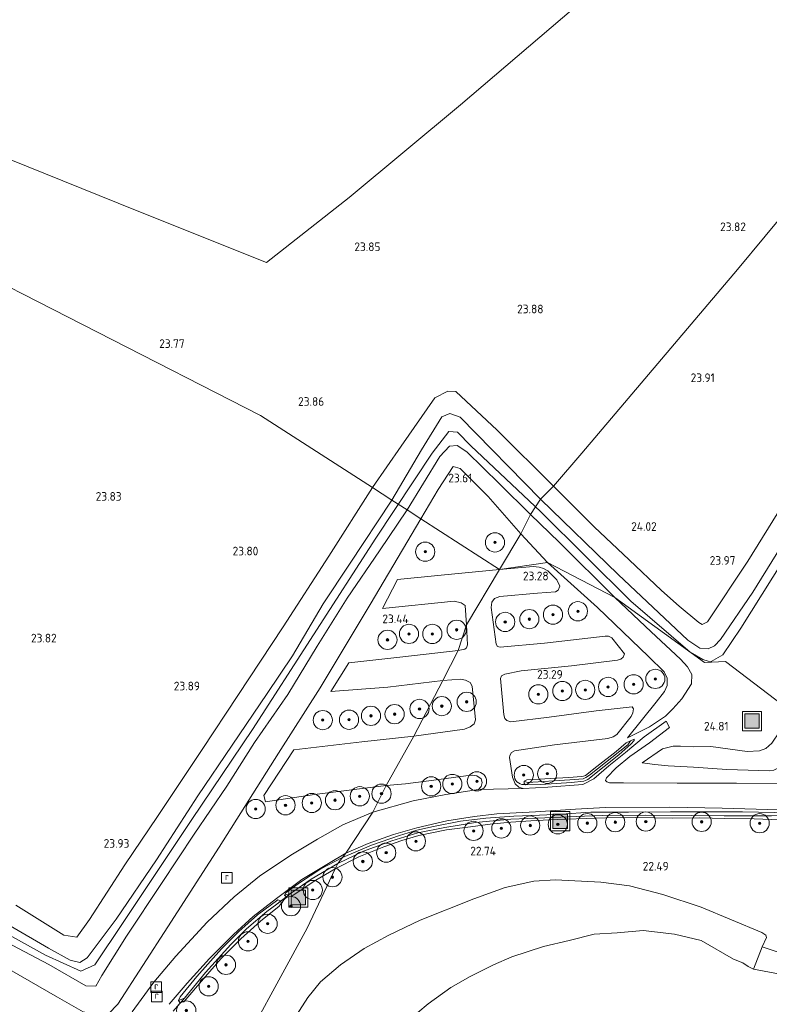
# Model space of a CAD drawing. Header units: metres. Extents: x 185049 to 189876, y 349292 to 352302.
# Tile 47 of 256: x 186637 to 186793, y 351685 to 351890. Entities that reach past the tile are written whole.
import ezdxf
from ezdxf.enums import TextEntityAlignment as Align

# ---------------------------------------------------------------- set-up
doc = ezdxf.new("R2010")
doc.units = ezdxf.units.M
for name, color, linetype, lineweight in [('B-WE-GR-BOOM-S', 90, 'Continuous', 25), ('B-WE-GR-BOOMTEELT-GV', 110, 'Continuous', 13), ('B-WE-GR-GRAS-GV', 60, 'Continuous', 13), ('B-WE-GW-OPHOGING_KRUIN-G', 90, 'Continuous', 18), ('B-WE-GW-TALUD_KRUIN-G', 90, 'Continuous', 18), ('B-WE-GW-TALUD_TEEN-G', 90, 'Continuous', 18), ('B-WE-IE-MEUBILAIR_WEGMEUBILAIR-S', 7, 'Continuous', 25), ('B-WE-IE-TERREINAFSCHEIDING_KUNSTMATIG_HEKWERK-G', 20, 'IE-TERREINAFSCHEIDING-KUNSTMATIG', 18), ('B-WE-KW-KUNSTWERK_DUIKER-G', 170, 'Continuous', 18), ('B-WE-OG-TERREIN_GROEN-GV', 7, 'Continuous', 18), ('B-WE-OG-TERREIN_ONBEGROEID_STRAND-GV', 7, 'Continuous', 18), ('B-WE-OG-WATER_GREPPEL-G', 160, 'Continuous', 18), ('B-WE-OG-WATER_POEL-GV', 7, 'Continuous', 18), ('B-WE-OG-WATER_SLOOT-G', 120, 'Continuous', 18), ('B-WE-RI-GWA_RIOOLPUT-S', 30, 'Continuous', 25), ('B-WE-VH-ONVERHARD-GV', 252, 'Continuous', 18), ('B-WE-VH-VERHARDING_ASFALT-GV', 252, 'Continuous', 18), ('X-XX-AL-HOOGTELABEL-S', 7, 'Continuous', 25)]:
    doc.layers.add(name, color=color, linetype=linetype, lineweight=lineweight)
doc.styles.add('NLCS-ISO', font='NLCS-ISO.ttf')
doc.styles.add('NLCS-ISO-ANNOTATIVE-T18', font='NLCS-ISO.ttf', dxfattribs={"height": 1.8})
doc.linetypes.add('IE-TERREINAFSCHEIDING-KUNSTMATIG', pattern='A,4,[82,NLCS.SHX,S=0.75,R=90,X=0,Y=0],4,-2', length=10)

# ---------------------------------------------------------------- blocks, each defined once
blk = doc.blocks.new('SAL-HOOGTELABEL-SO')
at = {"color": 0, "linetype": 'ByBlock', "lineweight": -2, "style": 'NLCS-ISO-ANNOTATIVE-T18'}
blk.add_attdef('HOOGTE', text='', height=1.8, dxfattribs=at).set_placement((2.79, 0), align=Align.RIGHT)
blk = doc.blocks.new('SGR-BOOM_01-SO')
at = {"linetype": 'ByBlock', "lineweight": 18}
h = blk.add_hatch(color=0, dxfattribs=at)
h.dxf.hatch_style = 1
edge = h.paths.add_edge_path()
edge.add_arc((0, 0), 0.25, 0, 360)
at = {"color": 0, "linetype": 'ByBlock', "lineweight": 18}
for radius in [2, 0.25]:
    blk.add_circle((0, 0), radius, dxfattribs=at)
blk = doc.blocks.new('SIE-WEG_AFVALBAK-SO')
at = {"linetype": 'ByBlock', "lineweight": 18}
h = blk.add_hatch(color=0, dxfattribs=at)
h.dxf.hatch_style = 1
h.paths.add_polyline_path([(-1.5, -1.5), (1.5, -1.5), (1.5, 1.5), (-1.5, 1.5)])
at = {"color": 0, "linetype": 'ByBlock', "lineweight": 18}
for points in [[(-2, -2), (2, -2), (2, 2), (-2, 2)], [(-1.5, -1.5), (1.5, -1.5), (1.5, 1.5), (-1.5, 1.5)]]:
    blk.add_lwpolyline(points, close=True, dxfattribs=at)
blk = doc.blocks.new('SRI-PUT_INSPECTIEPUT_RIOOLPUT-SO')
at = {"color": 0, "linetype": 'ByBlock', "lineweight": 18}
blk.add_lwpolyline([(-1.12, -1.12), (1.12, -1.12), (1.12, 1.12), (-1.12, 1.12)], close=True, dxfattribs=at)
at = {"color": 0, "linetype": 'ByBlock', "lineweight": 18, "style": 'NLCS-ISO'}
blk.add_text('r', height=1.5, dxfattribs=at).set_placement((0, 0.28), align=Align.MIDDLE_CENTER)

msp = doc.modelspace()

# ---------------------------------------------------------------- linework, layer by layer
at = {"layer": 'B-WE-GR-BOOMTEELT-GV'}
for points in [[(186842.169, 351904.223, 24.016), (186815.077, 351872.935, 23.96), (186786.336, 351838.222, 23.834), (186753.932, 351800.048, 23.946), (186747.984, 351793.195, 24.229), (186736.259, 351804.825, 24.152), (186727.662, 351812.856, 24.156), (186726.023, 351812.894, 24.156), (186723.29, 351811.563, 24.136), (186716.316, 351801.464, 24.128), (186710.331, 351792.878, 24.058), (186687.039, 351807.9, 23.774), (186619.082, 351842.559, 23.656)], [(186865.447, 351898.043, 23.977), (186858.007, 351886.347, 24.08), (186848.266, 351872.107, 24.136), (186839.731, 351858.651, 24.136), (186830.424, 351843.484, 24.154), (186822.124, 351830.518, 23.977), (186809.267, 351810.211, 24.047), (186804.327, 351802.662, 24.005), (186798.896, 351794.363, 23.959), (186788.437, 351777.59, 23.963), (186780.07, 351764.978, 24.001), (186778.991, 351764.414, 24.061), (186778.252, 351764.784, 24.085), (186774.189, 351768.187, 24.15), (186770.522, 351771.482, 24.15), (186763.756, 351777.822, 24.15), (186756.46, 351784.708, 24.229), (186747.984, 351793.195, 24.229), (186753.932, 351800.048, 23.946), (186786.336, 351838.222, 23.834), (186815.077, 351872.935, 23.96), (186842.169, 351904.223, 24.016)], [(186634.737, 351861.159, 23.575), (186661.034, 351850.559, 23.587), (186688.305, 351839.669, 23.62), (186705.507, 351853.19, 23.675), (186728.661, 351872.517, 23.73), (186754.639, 351894.65, 23.675)], [(186619.082, 351842.559, 23.656), (186687.039, 351807.9, 23.774), (186710.331, 351792.878, 24.058), (186701.251, 351778.603, 23.849), (186691.757, 351763.896, 23.866), (186682.334, 351749.6, 23.912), (186674.893, 351738.404, 23.97), (186665.559, 351724.483, 24.016), (186658.793, 351714.368, 24.037), (186651.436, 351703.024, 23.996), (186648.771, 351699.34, 23.979), (186646.098, 351699.743, 23.979), (186636.093, 351705.979, 23.962)]]:
    msp.add_polyline3d(points, dxfattribs=at)
at = {"layer": 'B-WE-GR-GRAS-GV'}
for points in [[(186754.639, 351894.65, 23.675), (186728.661, 351872.517, 23.73), (186705.507, 351853.19, 23.675), (186688.305, 351839.669, 23.62), (186661.034, 351850.559, 23.587), (186634.737, 351861.159, 23.575)], [(186634.915, 351701.72, 24.831), (186642.936, 351697.081, 24.839), (186647.439, 351694.573, 24.879), (186649.422, 351694.058, 24.879), (186650.926, 351695.018, 24.879), (186656.967, 351703.091, 24.973), (186665.395, 351715.409, 25.115), (186673.958, 351728.717, 25.013), (186681.154, 351739.306, 25.152), (186688.396, 351750.047, 25.21), (186693.676, 351757.842, 25.192), (186700.094, 351768.71, 25.053), (186705.569, 351776.909, 25.082), (186714.372, 351790.272, 25.017), (186717.545, 351788.225, 24.971), (186711.771, 351779.713, 24.992), (186705.104, 351769.839, 24.975), (186698.817, 351759.875, 25.067), (186692.689, 351749.803, 25.155), (186685.767, 351739.872, 25.122), (186680.026, 351730.761, 24.938), (186673.211, 351720.784, 25.013), (186666.392, 351710.482, 25.005), (186659.148, 351699.549, 24.942), (186654.034, 351691.378, 24.778), (186652.751, 351689.19, 24.724), (186650.652, 351689.231, 24.77), (186642.968, 351693.632, 24.745), (186634.177, 351698.312, 24.741)], [(186797.225, 351746.468, 24.818), (186783.812, 351756.701, 25.194), (186779.417, 351756.498, 25.173), (186760.812, 351769.997, 25.046), (186749.219, 351781.551, 25.143), (186743.247, 351787.292, 25.167), (186745.336, 351790.475, 25.12), (186761.486, 351774.764, 25.097), (186776.006, 351761.143, 25.204), (186778.445, 351759.465, 25.199), (186780.209, 351759.32, 25.204), (186781.501, 351759.946, 25.213), (186782.751, 351761.294, 25.101), (186789.484, 351771.117, 25.069), (186800.124, 351788.245, 25.069)], [(186634.177, 351698.312, 24.741), (186642.968, 351693.632, 24.745), (186650.652, 351689.231, 24.77), (186652.751, 351689.19, 24.724), (186654.034, 351691.378, 24.778), (186659.148, 351699.549, 24.942), (186666.392, 351710.482, 25.005), (186673.211, 351720.784, 25.013), (186680.026, 351730.761, 24.938), (186685.767, 351739.872, 25.122), (186692.689, 351749.803, 25.155), (186698.817, 351759.875, 25.067), (186705.104, 351769.839, 24.975), (186711.771, 351779.713, 24.992), (186717.545, 351788.225, 24.971), (186720.415, 351786.374, 23.506), (186709.829, 351768.537, 23.401), (186699.419, 351751.21, 23.317), (186690.747, 351737.599, 23.171), (186678.459, 351718.039, 23.108), (186667.76, 351701.517, 22.798), (186657.359, 351685.388, 22.702), (186655.381, 351683.412, 22.731)], [(186655.381, 351683.412, 22.731), (186657.359, 351685.388, 22.702), (186667.76, 351701.517, 22.798), (186678.459, 351718.039, 23.108), (186690.747, 351737.599, 23.171), (186699.419, 351751.21, 23.317), (186709.829, 351768.537, 23.401), (186720.415, 351786.374, 23.506), (186736.763, 351775.831, 23.398), (186724.666, 351774.684, 23.497), (186715.568, 351773.72, 23.368), (186712.423, 351767.706, 23.38), (186727.347, 351769.222, 23.481), (186728.79, 351768.893, 23.481), (186729.61, 351768.337, 23.476), (186729.879, 351764.288, 23.453), (186728.177, 351758.966, 23.453), (186716.635, 351757.643, 23.435), (186705.385, 351756.409, 23.313), (186701.643, 351750.434, 23.263), (186713.543, 351751.348, 23.363), (186724.989, 351752.762, 23.419), (186718.964, 351741.18, 23.356), (186708.128, 351740.012, 23.347), (186693.945, 351738.336, 23.213), (186687.699, 351728.802, 23.041), (186688.075, 351727.483, 23.041), (186698.246, 351729.007, 23.175), (186713.196, 351730.932, 23.28), (186710.416, 351725.374, 23.204), (186704.148, 351722.694, 23.158), (186698.929, 351719.761, 23.095), (186693.315, 351716.378, 23.041), (186686.829, 351712.006, 22.94), (186681.572, 351707.753, 22.89), (186675.922, 351702.489, 22.811), (186669.388, 351695.38, 22.719), (186664.826, 351689.978, 22.656), (186660.288, 351683.85, 22.626)], [(186797.718, 351731.336, 23.39), (186786.085, 351731.388, 23.385), (186773.74, 351731.399, 23.39), (186762.583, 351731.485, 23.368), (186759.657, 351731.487, 23.347), (186759.133, 351731.64, 23.347), (186758.875, 351731.949, 23.347), (186759.075, 351732.519, 23.347), (186761.042, 351734.571, 23.335), (186763.873, 351736.923, 23.364), (186767.969, 351739.8, 23.804), (186772.195, 351742.968, 24.404), (186771.454, 351744.308, 24.399), (186766.88, 351741.013, 23.77), (186763.015, 351737.741, 23.301), (186759.52, 351734.957, 23.25), (186756.38, 351732.281, 23.368), (186754.151, 351731.117, 23.373), (186746.81, 351730.552, 23.339), (186741.727, 351730.261, 23.339), (186740.805, 351730.552, 23.398), (186740.024, 351731.224, 23.428), (186739.474, 351732.66, 23.436), (186738.891, 351736.691, 23.398), (186738.949, 351737.133, 23.398), (186739.28, 351737.732, 23.398), (186739.913, 351738.084, 23.398), (186748.231, 351739.382, 23.394), (186759.339, 351740.69, 23.17), (186760.434, 351741.03, 23.17), (186761.198, 351741.483, 23.174), (186764.158, 351745.269, 23.115), (186764.538, 351746.049, 23.115), (186764.689, 351746.85, 23.119), (186764.362, 351747.235, 23.119), (186756.878, 351746.41, 23.204), (186747.089, 351745.108, 23.398), (186739.143, 351744.135, 23.491), (186738.325, 351744.395, 23.491), (186737.919, 351744.837, 23.525), (186737.701, 351745.634, 23.529), (186736.974, 351753.148, 23.445), (186737.219, 351753.742, 23.445), (186737.864, 351754.038, 23.449), (186741.285, 351754.724, 23.394), (186751.771, 351755.781, 23.242), (186761.312, 351756.937, 23.128), (186762.041, 351757.196, 23.132), (186762.546, 351757.572, 23.145), (186762.792, 351758.296, 23.17), (186760.153, 351761.629, 23.153), (186759.473, 351761.971, 23.157), (186758.749, 351761.975, 23.195), (186746.16, 351760.528, 23.364), (186736.89, 351759.644, 23.445), (186736.329, 351759.845, 23.487), (186736.079, 351760.316, 23.483), (186735.039, 351767.896, 23.474), (186735.209, 351769.015, 23.474), (186735.753, 351769.771, 23.466), (186736.842, 351770.21, 23.449), (186744.692, 351770.899, 23.309), (186748.44, 351771.158, 23.309), (186748.96, 351771.548, 23.335), (186749.316, 351772.394, 23.36), (186748.724, 351773.678, 23.368), (186746.805, 351775.562, 23.368), (186745.967, 351776.011, 23.377), (186745.012, 351776.312, 23.377), (186743.793, 351776.443, 23.368), (186736.763, 351775.831, 23.398), (186746.744, 351777.307, 23.33), (186757.185, 351767.905, 23.284), (186767.815, 351757.76, 23.216), (186771.028, 351754.521, 23.212), (186771.706, 351753.253, 23.199), (186771.674, 351751.736, 23.161), (186771.15, 351750.446, 23.157), (186769.379, 351748.222, 23.157), (186763.393, 351740.805, 23.157), (186768.026, 351743.119, 23.93), (186771.358, 351745.346, 24.467), (186772.829, 351746.822, 24.53), (186774.743, 351748.933, 24.64), (186776.737, 351752.024, 24.847), (186776.822, 351753.991, 24.911), (186775.906, 351755.572, 24.957), (186774.438, 351757.163, 24.957), (186768.369, 351762.899, 25.046), (186760.812, 351769.997, 25.046), (186779.417, 351756.498, 25.173), (186783.812, 351756.701, 25.194), (186797.225, 351746.468, 24.818)], [(186793.467, 351739.715, 24.83), (186792.213, 351738.568, 24.818), (186790.897, 351738.145, 24.784), (186788.34, 351737.996, 24.784), (186780.799, 351738.986, 24.767), (186777.129, 351738.952, 24.602), (186774.455, 351739.088, 24.437), (186772.897, 351739.115, 24.188), (186770.732, 351738.552, 23.821), (186766.442, 351735.629, 23.423), (186769.111, 351735.303, 23.457), (186771.902, 351734.987, 23.47), (186777.141, 351734.729, 23.478), (186784.073, 351734.262, 23.508), (186793.006, 351733.935, 23.44)], [(186793.364, 351724.57, 22.984), (186783.526, 351724.612, 22.976), (186776.836, 351724.65, 22.971), (186767.174, 351724.696, 22.971), (186758.305, 351724.676, 22.971), (186754.476, 351724.539, 22.963), (186746.226, 351724.206, 22.938), (186739.109, 351723.894, 22.938), (186731.76, 351723.192, 22.938), (186725.387, 351722.195, 22.95), (186719.791, 351721.023, 22.95), (186714.395, 351719.362, 22.95), (186708.502, 351717.233, 22.756), (186703.106, 351714.689, 22.656), (186704.098, 351715.946, 22.997), (186710.135, 351718.492, 23.056), (186715.981, 351720.469, 23.145), (186719.592, 351721.615, 23.183), (186723.016, 351722.385, 23.221), (186728.657, 351723.51, 23.191), (186733.96, 351724.136, 23.208), (186739.759, 351724.537, 23.178), (186745.101, 351724.739, 23.145), (186749.629, 351724.915, 23.221), (186755.797, 351725.356, 23.174), (186763.653, 351725.335, 23.195), (186772.371, 351725.41, 23.208), (186780.459, 351725.406, 23.271), (186787.379, 351725.431, 23.263), (186794.012, 351725.302, 23.305)], [(186794.012, 351725.302, 23.305), (186787.379, 351725.431, 23.263), (186780.459, 351725.406, 23.271), (186772.371, 351725.41, 23.208), (186763.653, 351725.335, 23.195), (186755.797, 351725.356, 23.174), (186749.629, 351724.915, 23.221), (186745.101, 351724.739, 23.145), (186739.759, 351724.537, 23.178), (186733.96, 351724.136, 23.208), (186728.657, 351723.51, 23.191), (186723.016, 351722.385, 23.221), (186719.592, 351721.615, 23.183), (186715.981, 351720.469, 23.145), (186710.135, 351718.492, 23.056), (186704.098, 351715.946, 22.997), (186704.764, 351716.839, 23.001), (186709.439, 351718.825, 23.107), (186714.698, 351720.71, 23.166), (186719.595, 351722.126, 23.212), (186725.803, 351723.537, 23.259), (186731.607, 351724.437, 23.284), (186736.227, 351725.012, 23.242), (186744.298, 351725.439, 23.28), (186752.581, 351725.947, 23.284), (186758.838, 351726.308, 23.301), (186772.262, 351726.361, 23.292), (186783.099, 351726.154, 23.343), (186792.557, 351725.913, 23.322), (186800.539, 351726.114, 23.373)], [(186679.904, 351670.279, 22.325), (186696.764, 351701.213, 22.633), (186702.545, 351713.6, 22.997), (186707.477, 351716.074, 22.997), (186712.692, 351718.124, 23.052), (186716.427, 351719.48, 23.123), (186719.968, 351720.511, 23.111), (186725.758, 351721.654, 23.208), (186730.742, 351722.328, 23.254), (186734.835, 351722.833, 23.237), (186739.139, 351723.3, 23.233), (186743.32, 351723.539, 23.225), (186747.081, 351723.739, 23.225), (186750.719, 351723.916, 23.199), (186758.939, 351724.208, 23.199), (186765.058, 351724.229, 23.237), (186772.811, 351724.104, 23.246), (186778.51, 351724.18, 23.221), (186783.625, 351724.063, 23.216), (186789.792, 351723.938, 23.254), (186795.154, 351723.766, 23.233)], [(186795.154, 351723.766, 23.233), (186789.792, 351723.938, 23.254), (186783.625, 351724.063, 23.216), (186778.51, 351724.18, 23.221), (186772.811, 351724.104, 23.246), (186765.058, 351724.229, 23.237), (186758.939, 351724.208, 23.199), (186750.719, 351723.916, 23.199), (186747.081, 351723.739, 23.225), (186743.32, 351723.539, 23.225), (186739.139, 351723.3, 23.233), (186734.835, 351722.833, 23.237), (186730.742, 351722.328, 23.254), (186725.758, 351721.654, 23.208), (186719.968, 351720.511, 23.111), (186716.427, 351719.48, 23.123), (186712.692, 351718.124, 23.052), (186707.477, 351716.074, 22.997), (186702.545, 351713.6, 22.997), (186703.106, 351714.689, 22.656), (186708.502, 351717.233, 22.756), (186714.395, 351719.362, 22.95), (186719.791, 351721.023, 22.95), (186725.387, 351722.195, 22.95), (186731.76, 351723.192, 22.938), (186739.109, 351723.894, 22.938), (186746.226, 351724.206, 22.938), (186754.476, 351724.539, 22.963), (186758.305, 351724.676, 22.971), (186767.174, 351724.696, 22.971), (186776.836, 351724.65, 22.971), (186783.526, 351724.612, 22.976), (186793.364, 351724.57, 22.984)], [(186668.009, 351685.38, 22.576), (186671.775, 351689.79, 22.614), (186676.415, 351694.879, 22.66), (186681.378, 351699.872, 22.698), (186685.493, 351703.624, 22.781), (186690.334, 351707.426, 22.827), (186695.617, 351711.318, 22.865), (186701.206, 351714.687, 22.928), (186704.764, 351716.839, 23.001), (186704.098, 351715.946, 22.997), (186699.608, 351713.549, 22.932), (186695.149, 351710.634, 22.853), (186692.336, 351708.599, 22.848), (186692.009, 351708.082, 22.848), (186692.453, 351707.642, 22.853), (186693.434, 351707.842, 22.882), (186698.531, 351711.226, 22.907), (186702.545, 351713.6, 22.997), (186696.764, 351701.213, 22.633), (186679.904, 351670.279, 22.325)], [(186796.636, 351695.604, 22.057), (186791.483, 351697.351, 21.547), (186792.319, 351699.263, 22.086), (186792.211, 351699.737, 22.153), (186791.388, 351700.301, 22.153), (186778.774, 351705.575, 22.103), (186770.762, 351708.254, 22.142), (186763.866, 351710.017, 22.191), (186757.849, 351710.809, 22.18), (186748.428, 351711.263, 22.197), (186743.954, 351710.975, 22.213), (186737.986, 351709.682, 22.208), (186731.406, 351707.294, 22.153), (186720.242, 351702.904, 22.125), (186713.759, 351699.754, 22.153), (186708.643, 351696.997, 22.092), (186703.69, 351693.616, 22.097), (186699.536, 351690.06, 22.103), (186696.905, 351686.78, 22.07), (186693.291, 351681.197, 22.07)], [(186795.185, 351691.624, 20.956), (186789.621, 351692.694, 20.956), (186791.483, 351697.351, 21.547), (186796.636, 351695.604, 22.057)], [(186650.143, 351683.837, 22.865), (186644.772, 351686.86, 22.865), (186634.756, 351692.658, 23.1)], [(186634.756, 351692.658, 23.1), (186644.772, 351686.86, 22.865), (186650.143, 351683.837, 22.865)]]:
    msp.add_polyline3d(points, dxfattribs=at)
for points in [[(186728.588, 351807.545, 25.136), (186745.336, 351790.475, 25.12), (186743.247, 351787.292, 25.167), (186736.745, 351793.621, 25.083), (186729.953, 351800.275, 25.115), (186727.968, 351801.649, 25.095), (186726.361, 351801.455, 25.152), (186724.388, 351799.35, 25.083), (186717.545, 351788.225, 24.971), (186714.372, 351790.272, 25.017), (186720.568, 351800.741, 25.039), (186724.792, 351807.617, 25.115), (186726.473, 351808.27, 25.136)], [(186729.953, 351800.275, 25.115), (186736.745, 351793.621, 25.083), (186743.247, 351787.292, 25.167), (186741.212, 351783.239, 23.618), (186734.413, 351790.999, 23.7), (186728.594, 351796.836, 23.789), (186727.15, 351797.268, 23.789), (186724.011, 351792.494, 23.684), (186720.415, 351786.374, 23.506), (186717.545, 351788.225, 24.971), (186724.388, 351799.35, 25.083), (186726.361, 351801.455, 25.152), (186727.968, 351801.649, 25.095)], [(186741.212, 351783.239, 23.618), (186736.763, 351775.831, 23.398), (186720.415, 351786.374, 23.506), (186724.011, 351792.494, 23.684), (186727.15, 351797.268, 23.789), (186728.594, 351796.836, 23.789), (186734.413, 351790.999, 23.7)], [(186749.219, 351781.551, 25.143), (186760.812, 351769.997, 25.046), (186746.744, 351777.307, 23.33), (186741.212, 351783.239, 23.618), (186743.247, 351787.292, 25.167)], [(186746.744, 351777.307, 23.33), (186736.763, 351775.831, 23.398), (186741.212, 351783.239, 23.618)], [(186768.026, 351743.119, 23.93), (186763.393, 351740.805, 23.157), (186769.379, 351748.222, 23.157), (186771.15, 351750.446, 23.157), (186771.674, 351751.736, 23.161), (186771.706, 351753.253, 23.199), (186771.028, 351754.521, 23.212), (186767.815, 351757.76, 23.216), (186757.185, 351767.905, 23.284), (186746.744, 351777.307, 23.33), (186760.812, 351769.997, 25.046), (186768.369, 351762.899, 25.046), (186774.438, 351757.163, 24.957), (186775.906, 351755.572, 24.957), (186776.822, 351753.991, 24.911), (186776.737, 351752.024, 24.847), (186774.743, 351748.933, 24.64), (186772.829, 351746.822, 24.53), (186771.358, 351745.346, 24.467)], [(186729.529, 351759.232, 23.453), (186728.177, 351758.966, 23.453), (186729.879, 351764.288, 23.453), (186730.151, 351760.177, 23.453), (186729.924, 351759.515, 23.453)], [(186729.491, 351742.591, 23.385), (186718.964, 351741.18, 23.356), (186724.989, 351752.762, 23.419), (186728.742, 351753.005, 23.478), (186729.735, 351752.781, 23.474), (186730.653, 351752.301, 23.466), (186731.119, 351751.534, 23.461), (186731.796, 351744.533, 23.483), (186731.496, 351743.753, 23.44), (186730.686, 351743.136, 23.398)], [(186801.508, 351744.016, 23.474), (186796.164, 351735.711, 23.44), (186795.176, 351734.729, 23.44), (186793.895, 351734.071, 23.44), (186793.006, 351733.935, 23.44), (186784.073, 351734.262, 23.508), (186777.141, 351734.729, 23.478), (186771.902, 351734.987, 23.47), (186769.111, 351735.303, 23.457), (186766.442, 351735.629, 23.423), (186770.732, 351738.552, 23.821), (186772.897, 351739.115, 24.188), (186774.455, 351739.088, 24.437), (186777.129, 351738.952, 24.602), (186780.799, 351738.986, 24.767), (186788.34, 351737.996, 24.784), (186790.897, 351738.145, 24.784), (186792.213, 351738.568, 24.818), (186793.467, 351739.715, 24.83), (186795.033, 351742.088, 24.83), (186797.225, 351746.468, 24.818)], [(186751.776, 351731.521, 23.343), (186745.395, 351731.094, 23.339), (186742.233, 351731.045, 23.339), (186741.888, 351731.31, 23.385), (186741.936, 351731.81, 23.385), (186742.59, 351731.496, 23.237), (186751.444, 351732.047, 23.237), (186754.224, 351732.317, 23.237), (186754.777, 351732.577, 23.237), (186755.502, 351733.042, 23.237), (186763.458, 351739.38, 23.237), (186764.042, 351740.185, 23.335), (186764.841, 351740.518, 23.402), (186764.791, 351740.251, 23.398), (186764.215, 351739.575, 23.398), (186761.647, 351737.279, 23.284), (186758.529, 351734.855, 23.284), (186755.164, 351732.124, 23.335), (186754.68, 351731.909, 23.335), (186754.328, 351731.808, 23.339)], [(186741.888, 351731.31, 23.385), (186742.233, 351731.045, 23.339), (186745.395, 351731.094, 23.339), (186751.776, 351731.521, 23.343), (186754.328, 351731.808, 23.339), (186754.68, 351731.909, 23.335), (186755.164, 351732.124, 23.335), (186758.529, 351734.855, 23.284), (186761.647, 351737.279, 23.284), (186764.215, 351739.575, 23.398), (186764.791, 351740.251, 23.398), (186764.841, 351740.518, 23.402), (186764.042, 351740.185, 23.335), (186763.174, 351739.806, 23.276), (186761.041, 351737.986, 23.284), (186757.065, 351734.844, 23.309), (186754.651, 351732.994, 23.356), (186754.256, 351732.827, 23.356), (186753.823, 351732.763, 23.356), (186751.23, 351732.589, 23.352), (186742.487, 351732.053, 23.385), (186741.936, 351731.81, 23.385)], [(186751.444, 351732.047, 23.237), (186742.59, 351731.496, 23.237), (186741.936, 351731.81, 23.385), (186742.487, 351732.053, 23.385), (186751.23, 351732.589, 23.352), (186753.823, 351732.763, 23.356), (186754.256, 351732.827, 23.356), (186754.651, 351732.994, 23.356), (186757.065, 351734.844, 23.309), (186761.041, 351737.986, 23.284), (186763.174, 351739.806, 23.276), (186764.042, 351740.185, 23.335), (186763.458, 351739.38, 23.237), (186755.502, 351733.042, 23.237), (186754.777, 351732.577, 23.237), (186754.224, 351732.317, 23.237)], [(186718.84, 351727.699, 23.33), (186710.416, 351725.374, 23.204), (186713.196, 351730.932, 23.28), (186717.178, 351731.236, 23.309), (186723.103, 351732.022, 23.436), (186729.742, 351732.942, 23.423), (186731.254, 351733.065, 23.423), (186732.036, 351732.896, 23.423), (186732.933, 351732.294, 23.423), (186733.192, 351731.523, 23.385), (186732.996, 351730.693, 23.373), (186732.395, 351730.037, 23.352), (186725.622, 351729.001, 23.356)], [(186693.309, 351708.445, 22.498), (186692.009, 351708.082, 22.848), (186692.336, 351708.599, 22.848), (186695.149, 351710.634, 22.853), (186699.608, 351713.549, 22.932), (186704.098, 351715.946, 22.997), (186703.106, 351714.689, 22.656), (186697.545, 351711.401, 22.551)], [(186693.434, 351707.842, 22.882), (186692.453, 351707.642, 22.853), (186692.009, 351708.082, 22.848), (186693.309, 351708.445, 22.498), (186697.545, 351711.401, 22.551), (186703.106, 351714.689, 22.656), (186702.545, 351713.6, 22.997), (186698.531, 351711.226, 22.907)], [(186671.194, 351686.692, 22.087), (186669.93, 351686.163, 22.555), (186670.316, 351686.954, 22.555), (186673.795, 351691.175, 22.622), (186678.886, 351696.957, 22.656), (186682.555, 351700.502, 22.664), (186686.389, 351704.024, 22.773), (186690.61, 351707.119, 22.777), (186691.25, 351706.9, 22.777), (186690.43, 351706.193, 22.341), (186688.36, 351704.716, 22.227), (186684.095, 351701.094, 22.175), (186680.879, 351697.841, 22.162), (186675.551, 351692.015, 22.105)], [(186669.93, 351686.163, 22.555), (186670.271, 351685.726, 22.555), (186671.059, 351685.9, 22.555), (186675.601, 351691.184, 22.631), (186678.799, 351694.832, 22.639), (186682.955, 351698.998, 22.673), (186687.04, 351702.696, 22.777), (186690.89, 351705.821, 22.786), (186691.344, 351706.377, 22.781), (186691.25, 351706.9, 22.777), (186690.61, 351707.119, 22.777), (186686.389, 351704.024, 22.773), (186682.555, 351700.502, 22.664), (186678.886, 351696.957, 22.656), (186673.795, 351691.175, 22.622), (186670.316, 351686.954, 22.555)], [(186671.059, 351685.9, 22.555), (186670.271, 351685.726, 22.555), (186669.93, 351686.163, 22.555), (186671.194, 351686.692, 22.087), (186675.551, 351692.015, 22.105), (186680.879, 351697.841, 22.162), (186684.095, 351701.094, 22.175), (186688.36, 351704.716, 22.227), (186690.43, 351706.193, 22.341), (186691.25, 351706.9, 22.777), (186691.344, 351706.377, 22.781), (186690.89, 351705.821, 22.786), (186687.04, 351702.696, 22.777), (186682.955, 351698.998, 22.673), (186678.799, 351694.832, 22.639), (186675.601, 351691.184, 22.631)]]:
    msp.add_polyline3d(points, close=True, dxfattribs=at)
at = {"layer": 'B-WE-GW-OPHOGING_KRUIN-G'}
for points in [[(186787.015, 351763.655, 25.182), (186804.41, 351791.395, 25.051), (186823.101, 351821.12, 25.07), (186844.893, 351855.083, 25.168), (186863.347, 351883.988, 25.2), (186882.481, 351915.148, 24.823), (186895.297, 351934.583, 24.944), (186913.808, 351943.951, 24.986)], [(186745.363, 351787.848, 25.209), (186730.83, 351801.567, 25.184), (186728.061, 351804.385, 25.232), (186726.257, 351804.534, 25.24), (186722.792, 351800.05, 25.136), (186711.018, 351782.381, 24.99)], [(186764.138, 351769.225, 25.223), (186745.363, 351787.848, 25.209)], [(186711.018, 351782.381, 24.99), (186698.067, 351762.228, 25.063), (186685.363, 351742.567, 25.128), (186672.761, 351723.857, 25.039), (186658.476, 351702.426, 25.023), (186652.55, 351693.572, 24.926), (186649.622, 351692.256, 24.886), (186642.305, 351695.628, 24.777), (186622.729, 351706.439, 24.833), (186604.788, 351716.618, 24.853), (186584.846, 351728.153, 24.785), (186573.362, 351734.393, 24.918), (186571.129, 351734.798, 24.942), (186568.966, 351733.262, 24.886), (186556.776, 351715.777, 24.837)], [(186787.015, 351763.655, 25.182), (186783.267, 351758.087, 25.13), (186780.864, 351756.722, 25.165), (186780.199, 351756.751, 25.165), (186779.099, 351757.087, 25.165), (186776.456, 351758.65, 25.147), (186764.138, 351769.225, 25.223)]]:
    msp.add_polyline3d(points, dxfattribs=at)
at = {"layer": 'B-WE-GW-TALUD_KRUIN-G'}
for points in [[(186745.336, 351790.475, 25.12), (186761.486, 351774.764, 25.097), (186776.006, 351761.143, 25.204), (186778.445, 351759.465, 25.199), (186780.209, 351759.32, 25.204), (186781.501, 351759.946, 25.213), (186782.751, 351761.294, 25.101), (186789.484, 351771.117, 25.069), (186800.124, 351788.245, 25.069), (186811.223, 351805.562, 25.12), (186821.181, 351821.83, 25.12), (186832.184, 351838.869, 25.129), (186841.065, 351853.125, 25.097), (186851.662, 351869.655, 25.134), (186861.507, 351885.191, 25.223), (186869.955, 351898.832, 25.167), (186878.718, 351913.11, 24.817)], [(186714.372, 351790.272, 25.017), (186720.568, 351800.741, 25.039), (186724.792, 351807.617, 25.115), (186726.473, 351808.27, 25.136), (186728.588, 351807.545, 25.136), (186745.336, 351790.475, 25.12)], [(186743.247, 351787.292, 25.167), (186736.745, 351793.621, 25.083), (186729.953, 351800.275, 25.115), (186727.968, 351801.649, 25.095), (186726.361, 351801.455, 25.152), (186724.388, 351799.35, 25.083), (186717.545, 351788.225, 24.971)], [(186714.372, 351790.272, 25.017), (186705.569, 351776.909, 25.082), (186700.094, 351768.71, 25.053), (186693.676, 351757.842, 25.192), (186688.396, 351750.047, 25.21), (186681.154, 351739.306, 25.152), (186673.958, 351728.717, 25.013), (186665.395, 351715.409, 25.115), (186656.967, 351703.091, 24.973), (186650.926, 351695.018, 24.879), (186649.422, 351694.058, 24.879), (186647.439, 351694.573, 24.879), (186642.936, 351697.081, 24.839), (186634.915, 351701.72, 24.831)], [(186717.545, 351788.225, 24.971), (186711.771, 351779.713, 24.992), (186705.104, 351769.839, 24.975), (186698.817, 351759.875, 25.067), (186692.689, 351749.803, 25.155), (186685.767, 351739.872, 25.122), (186680.026, 351730.761, 24.938), (186673.211, 351720.784, 25.013), (186666.392, 351710.482, 25.005), (186659.148, 351699.549, 24.942), (186654.034, 351691.378, 24.778), (186652.751, 351689.19, 24.724), (186650.652, 351689.231, 24.77), (186642.968, 351693.632, 24.745), (186634.177, 351698.312, 24.741)], [(186760.812, 351769.997, 25.046), (186749.219, 351781.551, 25.143), (186743.247, 351787.292, 25.167)], [(186763.393, 351740.805, 23.157), (186768.026, 351743.119, 23.93), (186771.358, 351745.346, 24.467), (186772.829, 351746.822, 24.53), (186774.743, 351748.933, 24.64), (186776.737, 351752.024, 24.847), (186776.822, 351753.991, 24.911), (186775.906, 351755.572, 24.957), (186774.438, 351757.163, 24.957), (186768.369, 351762.899, 25.046), (186760.812, 351769.997, 25.046)], [(186797.225, 351746.468, 24.818), (186795.033, 351742.088, 24.83), (186793.467, 351739.715, 24.83), (186792.213, 351738.568, 24.818), (186790.897, 351738.145, 24.784), (186788.34, 351737.996, 24.784), (186780.799, 351738.986, 24.767), (186777.129, 351738.952, 24.602), (186774.455, 351739.088, 24.437), (186772.897, 351739.115, 24.188), (186770.732, 351738.552, 23.821), (186766.442, 351735.629, 23.423)], [(186791.483, 351697.351, 21.547), (186792.319, 351699.263, 22.086), (186792.211, 351699.737, 22.153), (186791.388, 351700.301, 22.153), (186778.774, 351705.575, 22.103), (186770.762, 351708.254, 22.142), (186763.866, 351710.017, 22.191), (186757.849, 351710.809, 22.18), (186748.428, 351711.263, 22.197), (186743.954, 351710.975, 22.213), (186737.986, 351709.682, 22.208), (186731.406, 351707.294, 22.153), (186720.242, 351702.904, 22.125), (186713.759, 351699.754, 22.153), (186708.643, 351696.997, 22.092), (186703.69, 351693.616, 22.097), (186699.536, 351690.06, 22.103), (186696.905, 351686.78, 22.07), (186693.291, 351681.197, 22.07), (186689.477, 351674.151, 22.108), (186687.183, 351668.774, 22.059), (186684.22, 351660.435, 22.108), (186683.328, 351655.435, 22.092), (186682.925, 351651.945, 22.054)], [(186803.608, 351694.09, 21.843), (186796.636, 351695.604, 22.057), (186791.483, 351697.351, 21.547)]]:
    msp.add_polyline3d(points, dxfattribs=at)
at = {"layer": 'B-WE-GW-TALUD_TEEN-G'}
for points in [[(186741.212, 351783.239, 23.618), (186734.413, 351790.999, 23.7), (186728.594, 351796.836, 23.789), (186727.15, 351797.268, 23.789), (186724.011, 351792.494, 23.684), (186720.415, 351786.374, 23.506)], [(186634.756, 351692.658, 23.1), (186644.772, 351686.86, 22.865), (186650.143, 351683.837, 22.865), (186653.06, 351683.198, 22.773), (186655.381, 351683.412, 22.731), (186657.359, 351685.388, 22.702), (186667.76, 351701.517, 22.798), (186678.459, 351718.039, 23.108), (186690.747, 351737.599, 23.171), (186699.419, 351751.21, 23.317), (186709.829, 351768.537, 23.401), (186720.415, 351786.374, 23.506)], [(186746.744, 351777.307, 23.33), (186741.212, 351783.239, 23.618)], [(186746.744, 351777.307, 23.33), (186757.185, 351767.905, 23.284), (186767.815, 351757.76, 23.216), (186771.028, 351754.521, 23.212), (186771.706, 351753.253, 23.199), (186771.674, 351751.736, 23.161), (186771.15, 351750.446, 23.157), (186769.379, 351748.222, 23.157), (186763.393, 351740.805, 23.157)], [(186801.508, 351744.016, 23.474), (186796.164, 351735.711, 23.44), (186795.176, 351734.729, 23.44), (186793.895, 351734.071, 23.44), (186793.006, 351733.935, 23.44), (186784.073, 351734.262, 23.508), (186777.141, 351734.729, 23.478), (186771.902, 351734.987, 23.47), (186769.111, 351735.303, 23.457), (186766.442, 351735.629, 23.423)]]:
    msp.add_polyline3d(points, dxfattribs=at)
at = {"layer": 'B-WE-IE-TERREINAFSCHEIDING_KUNSTMATIG_HEKWERK-G'}
for points in [[(186747.984, 351793.195, 24.229), (186756.46, 351784.708, 24.229), (186763.756, 351777.822, 24.15), (186770.522, 351771.482, 24.15), (186774.189, 351768.187, 24.15), (186778.252, 351764.784, 24.085), (186778.991, 351764.414, 24.061), (186780.07, 351764.978, 24.001), (186788.437, 351777.59, 23.963), (186798.896, 351794.363, 23.959), (186804.327, 351802.662, 24.005), (186809.267, 351810.211, 24.047), (186822.124, 351830.518, 23.977), (186830.424, 351843.484, 24.154), (186839.731, 351858.651, 24.136), (186848.266, 351872.107, 24.136), (186858.007, 351886.347, 24.08), (186865.447, 351898.043, 23.977), (186874.468, 351912.071, 24.051)], [(186747.984, 351793.195, 24.229), (186736.259, 351804.825, 24.152), (186727.662, 351812.856, 24.156), (186726.023, 351812.894, 24.156), (186723.29, 351811.563, 24.136), (186716.316, 351801.464, 24.128), (186710.331, 351792.878, 24.058)], [(186710.331, 351792.878, 24.058), (186701.251, 351778.603, 23.849), (186691.757, 351763.896, 23.866), (186682.334, 351749.6, 23.912), (186674.893, 351738.404, 23.97), (186665.559, 351724.483, 24.016), (186658.793, 351714.368, 24.037), (186651.436, 351703.024, 23.996), (186648.771, 351699.34, 23.979), (186646.098, 351699.743, 23.979), (186636.093, 351705.979, 23.962)]]:
    msp.add_polyline3d(points, dxfattribs=at)
at = {"layer": 'B-WE-KW-KUNSTWERK_DUIKER-G'}
for points in [[(186693.309, 351708.445, 22.498), (186690.43, 351706.193, 22.341)], [(186671.194, 351686.692, 22.087), (186668.869, 351683.979, 22.048)]]:
    msp.add_polyline3d(points, dxfattribs=at)
at = {"layer": 'B-WE-OG-TERREIN_GROEN-GV'}
msp.add_polyline3d([(186727.662, 351812.856, 24.156), (186736.259, 351804.825, 24.152), (186747.984, 351793.195, 24.229), (186745.336, 351790.475, 25.12), (186728.588, 351807.545, 25.136), (186726.473, 351808.27, 25.136), (186724.792, 351807.617, 25.115), (186720.568, 351800.741, 25.039), (186714.372, 351790.272, 25.017), (186710.331, 351792.878, 24.058), (186716.316, 351801.464, 24.128), (186723.29, 351811.563, 24.136), (186726.023, 351812.894, 24.156)], close=True, dxfattribs=at)
for points in [[(186636.093, 351705.979, 23.962), (186646.098, 351699.743, 23.979), (186648.771, 351699.34, 23.979), (186651.436, 351703.024, 23.996), (186658.793, 351714.368, 24.037), (186665.559, 351724.483, 24.016), (186674.893, 351738.404, 23.97), (186682.334, 351749.6, 23.912), (186691.757, 351763.896, 23.866), (186701.251, 351778.603, 23.849), (186710.331, 351792.878, 24.058), (186714.372, 351790.272, 25.017), (186705.569, 351776.909, 25.082), (186700.094, 351768.71, 25.053), (186693.676, 351757.842, 25.192), (186688.396, 351750.047, 25.21), (186681.154, 351739.306, 25.152), (186673.958, 351728.717, 25.013), (186665.395, 351715.409, 25.115), (186656.967, 351703.091, 24.973), (186650.926, 351695.018, 24.879), (186649.422, 351694.058, 24.879), (186647.439, 351694.573, 24.879), (186642.936, 351697.081, 24.839), (186634.915, 351701.72, 24.831)], [(186800.124, 351788.245, 25.069), (186789.484, 351771.117, 25.069), (186782.751, 351761.294, 25.101), (186781.501, 351759.946, 25.213), (186780.209, 351759.32, 25.204), (186778.445, 351759.465, 25.199), (186776.006, 351761.143, 25.204), (186761.486, 351774.764, 25.097), (186745.336, 351790.475, 25.12), (186747.984, 351793.195, 24.229), (186756.46, 351784.708, 24.229), (186763.756, 351777.822, 24.15), (186770.522, 351771.482, 24.15), (186774.189, 351768.187, 24.15), (186778.252, 351764.784, 24.085), (186778.991, 351764.414, 24.061), (186780.07, 351764.978, 24.001), (186788.437, 351777.59, 23.963), (186798.896, 351794.363, 23.959)]]:
    msp.add_polyline3d(points, dxfattribs=at)
at = {"layer": 'B-WE-OG-TERREIN_ONBEGROEID_STRAND-GV'}
msp.add_polyline3d([(186693.291, 351681.197, 22.07), (186696.905, 351686.78, 22.07), (186699.536, 351690.06, 22.103), (186703.69, 351693.616, 22.097), (186708.643, 351696.997, 22.092), (186713.759, 351699.754, 22.153), (186720.242, 351702.904, 22.125), (186731.406, 351707.294, 22.153), (186737.986, 351709.682, 22.208), (186743.954, 351710.975, 22.213), (186748.428, 351711.263, 22.197), (186757.849, 351710.809, 22.18), (186763.866, 351710.017, 22.191), (186770.762, 351708.254, 22.142), (186778.774, 351705.575, 22.103), (186791.388, 351700.301, 22.153), (186792.211, 351699.737, 22.153), (186792.319, 351699.263, 22.086), (186791.483, 351697.351, 21.547), (186789.621, 351692.694, 20.956), (186788.549, 351693.228, 20.956), (186787.423, 351694.019, 20.956), (186785.505, 351694.761, 20.956), (186778.741, 351698.675, 20.956), (186773.225, 351699.966, 20.956), (186766.669, 351700.729, 20.956), (186761.254, 351700.261, 20.956), (186756.51, 351699.947, 20.956), (186751.305, 351698.671, 20.956), (186745.946, 351697.433, 20.956), (186739.365, 351695.268, 20.956), (186735.5, 351693.607, 20.956), (186730.681, 351691.161, 20.956), (186726.616, 351688.857, 20.956), (186721.944, 351685.512, 20.956), (186717.604, 351681.861, 20.956)], dxfattribs=at)
at = {"layer": 'B-WE-OG-WATER_GREPPEL-G'}
for points in [[(186742.59, 351731.496, 23.237), (186751.444, 351732.047, 23.237), (186754.224, 351732.317, 23.237), (186754.777, 351732.577, 23.237), (186755.502, 351733.042, 23.237), (186763.458, 351739.38, 23.237)], [(186807.87, 351730.808, 22.967), (186803.518, 351725.298, 22.967), (186803.043, 351724.983, 22.967), (186802.498, 351724.853, 22.967), (186793.364, 351724.57, 22.984), (186783.526, 351724.612, 22.976), (186776.836, 351724.65, 22.971), (186767.174, 351724.696, 22.971), (186758.305, 351724.676, 22.971), (186754.476, 351724.539, 22.963), (186746.226, 351724.206, 22.938), (186739.109, 351723.894, 22.938), (186731.76, 351723.192, 22.938), (186725.387, 351722.195, 22.95), (186719.791, 351721.023, 22.95), (186714.395, 351719.362, 22.95)], [(186693.309, 351708.445, 22.498), (186697.545, 351711.401, 22.551), (186703.106, 351714.689, 22.656), (186708.502, 351717.233, 22.756), (186714.395, 351719.362, 22.95)], [(186671.194, 351686.692, 22.087), (186675.551, 351692.015, 22.105), (186680.879, 351697.841, 22.162), (186684.095, 351701.094, 22.175), (186688.36, 351704.716, 22.227), (186690.43, 351706.193, 22.341)]]:
    msp.add_polyline3d(points, dxfattribs=at)
at = {"layer": 'B-WE-OG-WATER_POEL-GV'}
msp.add_polyline3d([(186717.604, 351681.861, 20.956), (186721.944, 351685.512, 20.956), (186726.616, 351688.857, 20.956), (186730.681, 351691.161, 20.956), (186735.5, 351693.607, 20.956), (186739.365, 351695.268, 20.956), (186745.946, 351697.433, 20.956), (186751.305, 351698.671, 20.956), (186756.51, 351699.947, 20.956), (186761.254, 351700.261, 20.956), (186766.669, 351700.729, 20.956), (186773.225, 351699.966, 20.956), (186778.741, 351698.675, 20.956), (186785.505, 351694.761, 20.956), (186787.423, 351694.019, 20.956), (186788.549, 351693.228, 20.956), (186789.621, 351692.694, 20.956), (186795.185, 351691.624, 20.956)], dxfattribs=at)
at = {"layer": 'B-WE-OG-WATER_SLOOT-G'}
for points in [[(186764.841, 351740.518, 23.402), (186764.042, 351740.185, 23.335), (186763.174, 351739.806, 23.276), (186761.041, 351737.986, 23.284), (186757.065, 351734.844, 23.309), (186754.651, 351732.994, 23.356), (186754.256, 351732.827, 23.356), (186753.823, 351732.763, 23.356), (186751.23, 351732.589, 23.352), (186742.487, 351732.053, 23.385), (186741.936, 351731.81, 23.385), (186741.888, 351731.31, 23.385), (186742.233, 351731.045, 23.339), (186745.395, 351731.094, 23.339), (186751.776, 351731.521, 23.343), (186754.328, 351731.808, 23.339), (186754.68, 351731.909, 23.335), (186755.164, 351732.124, 23.335), (186758.529, 351734.855, 23.284), (186761.647, 351737.279, 23.284), (186764.215, 351739.575, 23.398), (186764.791, 351740.251, 23.398)], [(186690.61, 351707.119, 22.777), (186686.389, 351704.024, 22.773), (186682.555, 351700.502, 22.664), (186678.886, 351696.957, 22.656), (186673.795, 351691.175, 22.622), (186670.316, 351686.954, 22.555), (186669.93, 351686.163, 22.555), (186670.271, 351685.726, 22.555), (186671.059, 351685.9, 22.555), (186675.601, 351691.184, 22.631), (186678.799, 351694.832, 22.639), (186682.955, 351698.998, 22.673), (186687.04, 351702.696, 22.777), (186690.89, 351705.821, 22.786), (186691.344, 351706.377, 22.781), (186691.25, 351706.9, 22.777)]]:
    msp.add_polyline3d(points, close=True, dxfattribs=at)
for points in [[(186806.664, 351730.267, 23.263), (186803.299, 351726.064, 23.322), (186802.72, 351725.696, 23.33), (186802.26, 351725.642, 23.33), (186798.18, 351725.352, 23.309), (186794.012, 351725.302, 23.305), (186787.379, 351725.431, 23.263), (186780.459, 351725.406, 23.271), (186772.371, 351725.41, 23.208), (186763.653, 351725.335, 23.195), (186755.797, 351725.356, 23.174), (186749.629, 351724.915, 23.221), (186745.101, 351724.739, 23.145), (186739.759, 351724.537, 23.178), (186733.96, 351724.136, 23.208), (186728.657, 351723.51, 23.191), (186723.016, 351722.385, 23.221), (186719.592, 351721.615, 23.183), (186715.981, 351720.469, 23.145), (186710.135, 351718.492, 23.056), (186704.098, 351715.946, 22.997)], [(186702.545, 351713.6, 22.997), (186707.477, 351716.074, 22.997), (186712.692, 351718.124, 23.052), (186716.427, 351719.48, 23.123), (186719.968, 351720.511, 23.111), (186725.758, 351721.654, 23.208), (186730.742, 351722.328, 23.254), (186734.835, 351722.833, 23.237), (186739.139, 351723.3, 23.233), (186743.32, 351723.539, 23.225), (186747.081, 351723.739, 23.225), (186750.719, 351723.916, 23.199), (186758.939, 351724.208, 23.199), (186765.058, 351724.229, 23.237), (186772.811, 351724.104, 23.246), (186778.51, 351724.18, 23.221), (186783.625, 351724.063, 23.216), (186789.792, 351723.938, 23.254), (186795.154, 351723.766, 23.233)], [(186704.098, 351715.946, 22.997), (186699.608, 351713.549, 22.932), (186695.149, 351710.634, 22.853), (186692.336, 351708.599, 22.848), (186692.009, 351708.082, 22.848), (186692.453, 351707.642, 22.853), (186693.434, 351707.842, 22.882), (186698.531, 351711.226, 22.907), (186702.545, 351713.6, 22.997)]]:
    msp.add_polyline3d(points, dxfattribs=at)
at = {"layer": 'B-WE-VH-ONVERHARD-GV'}
for points in [[(186736.329, 351759.845, 23.487), (186736.89, 351759.644, 23.445), (186746.16, 351760.528, 23.364), (186758.749, 351761.975, 23.195), (186759.473, 351761.971, 23.157), (186760.153, 351761.629, 23.153), (186762.792, 351758.296, 23.17), (186762.546, 351757.572, 23.145), (186762.041, 351757.196, 23.132), (186761.312, 351756.937, 23.128), (186751.771, 351755.781, 23.242), (186741.285, 351754.724, 23.394), (186737.864, 351754.038, 23.449), (186737.219, 351753.742, 23.445), (186736.974, 351753.148, 23.445), (186737.701, 351745.634, 23.529), (186737.919, 351744.837, 23.525), (186738.325, 351744.395, 23.491), (186739.143, 351744.135, 23.491), (186747.089, 351745.108, 23.398), (186756.878, 351746.41, 23.204), (186764.362, 351747.235, 23.119), (186764.689, 351746.85, 23.119), (186764.538, 351746.049, 23.115), (186764.158, 351745.269, 23.115), (186761.198, 351741.483, 23.174), (186760.434, 351741.03, 23.17), (186759.339, 351740.69, 23.17), (186748.231, 351739.382, 23.394), (186739.913, 351738.084, 23.398), (186739.28, 351737.732, 23.398), (186738.949, 351737.133, 23.398), (186738.891, 351736.691, 23.398), (186739.474, 351732.66, 23.436), (186740.024, 351731.224, 23.428), (186740.805, 351730.552, 23.398), (186741.727, 351730.261, 23.339), (186732.395, 351730.037, 23.352), (186732.996, 351730.693, 23.373), (186733.192, 351731.523, 23.385), (186732.933, 351732.294, 23.423), (186732.036, 351732.896, 23.423), (186731.254, 351733.065, 23.423), (186729.742, 351732.942, 23.423), (186723.103, 351732.022, 23.436), (186717.178, 351731.236, 23.309), (186713.196, 351730.932, 23.28), (186718.964, 351741.18, 23.356), (186729.491, 351742.591, 23.385), (186730.686, 351743.136, 23.398), (186731.496, 351743.753, 23.44), (186731.796, 351744.533, 23.483), (186731.119, 351751.534, 23.461), (186730.653, 351752.301, 23.466), (186729.735, 351752.781, 23.474), (186728.742, 351753.005, 23.478), (186724.989, 351752.762, 23.419), (186728.177, 351758.966, 23.453), (186729.529, 351759.232, 23.453), (186729.924, 351759.515, 23.453), (186730.151, 351760.177, 23.453), (186729.879, 351764.288, 23.453), (186736.763, 351775.831, 23.398), (186743.793, 351776.443, 23.368), (186745.012, 351776.312, 23.377), (186745.967, 351776.011, 23.377), (186746.805, 351775.562, 23.368), (186748.724, 351773.678, 23.368), (186749.316, 351772.394, 23.36), (186748.96, 351771.548, 23.335), (186748.44, 351771.158, 23.309), (186744.692, 351770.899, 23.309), (186736.842, 351770.21, 23.449), (186735.753, 351769.771, 23.466), (186735.209, 351769.015, 23.474), (186735.039, 351767.896, 23.474), (186736.079, 351760.316, 23.483)], [(186736.763, 351775.831, 23.398), (186729.879, 351764.288, 23.453), (186729.61, 351768.337, 23.476), (186728.79, 351768.893, 23.481), (186727.347, 351769.222, 23.481), (186712.423, 351767.706, 23.38), (186715.568, 351773.72, 23.368), (186724.666, 351774.684, 23.497)], [(186713.543, 351751.348, 23.363), (186701.643, 351750.434, 23.263), (186705.385, 351756.409, 23.313), (186716.635, 351757.643, 23.435), (186728.177, 351758.966, 23.453), (186724.989, 351752.762, 23.419)], [(186698.246, 351729.007, 23.175), (186688.075, 351727.483, 23.041), (186687.699, 351728.802, 23.041), (186693.945, 351738.336, 23.213), (186708.128, 351740.012, 23.347), (186718.964, 351741.18, 23.356), (186713.196, 351730.932, 23.28)]]:
    msp.add_polyline3d(points, close=True, dxfattribs=at)
at = {"layer": 'B-WE-VH-VERHARDING_ASFALT-GV'}
for points in [[(186800.539, 351726.114, 23.373), (186792.557, 351725.913, 23.322), (186783.099, 351726.154, 23.343), (186772.262, 351726.361, 23.292), (186758.838, 351726.308, 23.301), (186752.581, 351725.947, 23.284), (186744.298, 351725.439, 23.28), (186736.227, 351725.012, 23.242), (186731.607, 351724.437, 23.284), (186725.803, 351723.537, 23.259), (186719.595, 351722.126, 23.212), (186714.698, 351720.71, 23.166), (186709.439, 351718.825, 23.107), (186704.764, 351716.839, 23.001), (186710.416, 351725.374, 23.204), (186718.84, 351727.699, 23.33), (186725.622, 351729.001, 23.356), (186732.395, 351730.037, 23.352), (186741.727, 351730.261, 23.339), (186746.81, 351730.552, 23.339), (186754.151, 351731.117, 23.373), (186756.38, 351732.281, 23.368), (186759.52, 351734.957, 23.25), (186763.015, 351737.741, 23.301), (186766.88, 351741.013, 23.77), (186771.454, 351744.308, 24.399), (186772.195, 351742.968, 24.404), (186767.969, 351739.8, 23.804), (186763.873, 351736.923, 23.364), (186761.042, 351734.571, 23.335), (186759.075, 351732.519, 23.347), (186758.875, 351731.949, 23.347), (186759.133, 351731.64, 23.347), (186759.657, 351731.487, 23.347), (186762.583, 351731.485, 23.368), (186773.74, 351731.399, 23.39), (186786.085, 351731.388, 23.385), (186797.718, 351731.336, 23.39)], [(186660.288, 351683.85, 22.626), (186664.826, 351689.978, 22.656), (186669.388, 351695.38, 22.719), (186675.922, 351702.489, 22.811), (186681.572, 351707.753, 22.89), (186686.829, 351712.006, 22.94), (186693.315, 351716.378, 23.041), (186698.929, 351719.761, 23.095), (186704.148, 351722.694, 23.158), (186710.416, 351725.374, 23.204), (186704.764, 351716.839, 23.001), (186701.206, 351714.687, 22.928), (186695.617, 351711.318, 22.865), (186690.334, 351707.426, 22.827), (186685.493, 351703.624, 22.781), (186681.378, 351699.872, 22.698), (186676.415, 351694.879, 22.66), (186671.775, 351689.79, 22.614), (186668.009, 351685.38, 22.576)]]:
    msp.add_polyline3d(points, dxfattribs=at)

# ---------------------------------------------------------------- block references
at = {"layer": 'B-WE-GR-BOOM-S'}
for p in [(186735.832, 351781.467, 23.414), (186721.319, 351779.531, 23.352), (186747.902, 351766.44, 23.221), (186753.091, 351767.143, 23.265), (186737.956, 351764.924, 23.352), (186742.99, 351765.507, 23.291), (186717.938, 351762.436, 23.309), (186722.786, 351762.43, 23.335), (186727.855, 351763.287, 23.344), (186713.461, 351761.196, 23.291), (186764.693, 351751.953, 23.16), (186769.212, 351753.075, 23.108), (186744.865, 351749.858, 23.256), (186749.859, 351750.558, 23.213), (186754.625, 351750.786, 23.204), (186759.385, 351751.404, 23.16), (186729.955, 351748.307, 23.379), (186720.125, 351746.831, 23.265), (186724.769, 351747.409, 23.352), (186699.988, 351744.498, 23.256), (186705.46, 351744.579, 23.248), (186710.022, 351745.39, 23.239), (186714.942, 351745.737, 23.274), (186732.078, 351731.763, 23.335), (186741.832, 351733.081, 23.317), (186746.715, 351733.35, 23.274), (186722.555, 351730.722, 23.326), (186726.965, 351731.218, 23.361), (186702.543, 351727.843, 23.151), (186707.691, 351728.663, 23.204), (186712.218, 351729.199, 23.169), (186686.026, 351726.012, 23.013), (186692.238, 351726.79, 23.073), (186697.704, 351727.263, 23.099), (186760.87, 351723.267, 23.227), (186767.24, 351723.401, 23.253), (186778.852, 351723.34, 23.253), (186731.382, 351721.459, 23.245), (186737.16, 351721.975, 23.245), (186743.171, 351722.573, 23.218), (186748.914, 351722.815, 23.201), (186755.048, 351723.063, 23.14), (186790.936, 351723.051, 23.21), (186719.373, 351719.286, 23), (186708.334, 351715.095, 22.983), (186713.193, 351716.926, 22.965), (186702.01, 351711.834, 22.904), (186697.906, 351709.153, 22.825), (186693.382, 351705.802, 22.694), (186688.511, 351702.133, 22.589), (186684.422, 351698.475, 22.607), (186679.843, 351693.599, 22.519), (186676.234, 351689.127, 22.537), (186671.579, 351684.093, 22.449)]:
    msp.add_blockref('SGR-BOOM_01-SO', p, dxfattribs=at)
at = {"layer": 'B-WE-IE-MEUBILAIR_WEGMEUBILAIR-S'}
for p in [(186789.324, 351744.302, 24.87), (186749.398, 351723.458, 23.187), (186694.911, 351707.61, 22.831)]:
    msp.add_blockref('SIE-WEG_AFVALBAK-SO', p, dxfattribs=at)
at = {"layer": 'B-WE-RI-GWA_RIOOLPUT-S'}
for p in [(186680.044, 351711.701, 22.803), (186665.329, 351688.937, 22.587), (186665.443, 351686.988, 22.565)]:
    msp.add_blockref('SRI-PUT_INSPECTIEPUT_RIOOLPUT-SO', p, dxfattribs=at)
at = {"layer": 'X-XX-AL-HOOGTELABEL-S'}
for p, values in [((186785.272, 351846.219, 23.821), {'HOOGTE': '23.82'}), ((186709.208, 351842.064, 23.85), {'HOOGTE': '23.85'}), ((186743.142, 351829.121, 23.882), {'HOOGTE': '23.88'}), ((186668.448, 351821.919, 23.773), {'HOOGTE': '23.77'}), ((186778.788, 351814.823, 23.913), {'HOOGTE': '23.91'}), ((186697.499, 351809.877, 23.862), {'HOOGTE': '23.86'}), ((186728.313, 351793.962, 23.612), {'HOOGTE': '23.61'}), ((186655.331, 351790.141, 23.828), {'HOOGTE': '23.83'}), ((186766.713, 351783.872, 24.02), {'HOOGTE': '24.02'}), ((186683.788, 351778.768, 23.803), {'HOOGTE': '23.80'}), ((186783.095, 351776.819, 23.969), {'HOOGTE': '23.97'}), ((186744.214, 351773.578, 23.284), {'HOOGTE': '23.28'}), ((186715.068, 351764.667, 23.439), {'HOOGTE': '23.44'}), ((186641.825, 351760.662, 23.816), {'HOOGTE': '23.82'}), ((186747.149, 351753.105, 23.292), {'HOOGTE': '23.29'}), ((186671.639, 351750.69, 23.887), {'HOOGTE': '23.89'}), ((186781.671, 351742.335, 24.809), {'HOOGTE': '24.81'}), ((186656.949, 351717.953, 23.929), {'HOOGTE': '23.93'}), ((186733.244, 351716.362, 22.739), {'HOOGTE': '22.74'}), ((186769.205, 351713.209, 22.49), {'HOOGTE': '22.49'})]:
    msp.add_blockref('SAL-HOOGTELABEL-SO', p, dxfattribs=at).add_auto_attribs(values)

doc.saveas('drawing.dxf')
